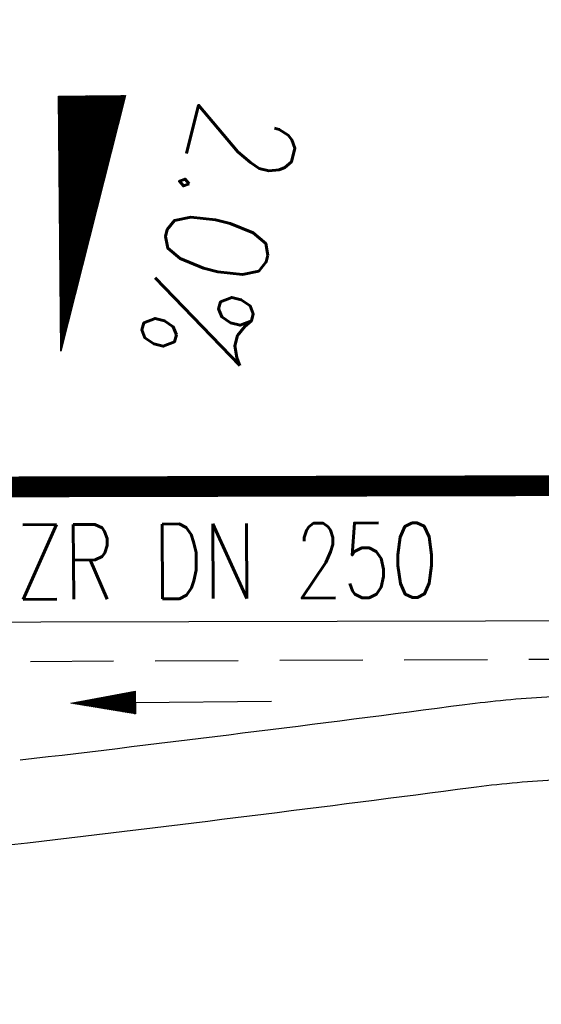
# Model space of a CAD drawing. Extents: x 0 to 1135, y 0 to 420.
# Tile 23 of 116: x 314 to 327, y 175 to 199. Entities that reach past the tile are written whole.
import ezdxf
from ezdxf.enums import TextEntityAlignment as Align

# ---------------------------------------------------------------- set-up
doc = ezdxf.new("R2010")
doc.units = 0
doc.header["$LTSCALE"] = 2
doc.header["$MEASUREMENT"] = 0
doc.linetypes.add('AUSGEZOGEN', pattern=[0])
doc.linetypes.add('GESTRICH-X2', pattern=[1.5, 1, -0.5])
doc.layers.get('0').update_dxf_attribs({"color": 8, "linetype": 'AUSGEZOGEN'})
for name, color, linetype in [('FBRTOP', 8, 'AUSGEZOGEN'), ('GEF', 8, 'AUSGEZOGEN'), ('KANAL', 200, 'GESTRICH-X2'), ('MULDE', 8, 'AUSGEZOGEN'), ('PFEIL', 200, 'CONTINUOUS'), ('TEXTO', 200, 'CONTINUOUS')]:
    doc.layers.add(name, color=color, linetype=linetype)
doc.styles.add('ROMANS', font='romans.shx', dxfattribs={"width": 0.8})

# ---------------------------------------------------------------- blocks, each defined once
blk = doc.blocks.new('*X15')
at = {"color": 0}
for p, q in [((725.827, 193.844), (727.436, 195.453)), ((725.827, 193.853), (727.427, 195.453)), ((725.827, 193.861), (727.418, 195.453)), ((725.827, 193.87), (727.409, 195.453)), ((725.827, 193.879), (727.401, 195.453)), ((725.827, 193.888), (727.392, 195.453)), ((725.827, 193.897), (727.383, 195.453)), ((725.827, 193.906), (727.374, 195.453)), ((725.827, 193.914), (727.365, 195.453)), ((725.827, 193.923), (727.356, 195.453)), ((725.827, 193.932), (727.347, 195.453)), ((725.827, 193.941), (727.339, 195.453)), ((725.827, 193.95), (727.33, 195.453)), ((725.827, 193.959), (727.321, 195.453)), ((725.827, 193.967), (727.312, 195.453)), ((725.827, 193.976), (727.303, 195.453)), ((725.827, 193.985), (727.294, 195.453)), ((725.827, 193.994), (727.286, 195.453)), ((725.827, 194.003), (727.277, 195.453)), ((725.827, 194.012), (727.268, 195.453)), ((725.827, 194.02), (727.259, 195.453)), ((725.827, 194.029), (727.25, 195.453)), ((725.827, 194.038), (727.241, 195.453)), ((725.827, 194.047), (727.233, 195.453)), ((725.827, 194.056), (727.224, 195.453)), ((725.827, 194.065), (727.215, 195.453)), ((725.827, 194.073), (727.206, 195.453)), ((725.827, 194.082), (727.197, 195.453)), ((725.827, 194.091), (727.188, 195.453)), ((725.827, 194.1), (727.18, 195.453)), ((725.827, 194.109), (727.171, 195.453)), ((725.827, 194.118), (727.162, 195.453)), ((725.827, 194.127), (727.153, 195.453)), ((725.827, 194.135), (727.144, 195.453)), ((725.827, 194.144), (727.135, 195.453)), ((725.827, 194.153), (727.127, 195.453)), ((725.827, 194.162), (727.118, 195.453)), ((725.827, 194.171), (727.109, 195.453)), ((725.827, 194.18), (727.1, 195.453)), ((725.827, 194.188), (727.091, 195.453)), ((725.827, 194.197), (727.082, 195.453)), ((725.827, 194.206), (727.073, 195.453)), ((725.827, 194.215), (727.065, 195.453)), ((725.827, 194.224), (727.056, 195.453)), ((725.827, 194.233), (727.047, 195.453)), ((725.827, 194.241), (727.038, 195.453)), ((725.827, 194.25), (727.029, 195.453)), ((725.827, 194.259), (727.02, 195.453)), ((725.827, 194.268), (727.012, 195.453)), ((725.827, 194.277), (727.003, 195.453)), ((725.827, 194.286), (726.994, 195.453)), ((725.827, 194.294), (726.985, 195.453)), ((725.827, 194.303), (726.976, 195.453)), ((725.827, 194.312), (726.967, 195.453)), ((725.827, 194.321), (726.959, 195.453)), ((725.827, 194.33), (726.95, 195.453)), ((725.827, 194.339), (726.941, 195.453)), ((725.827, 194.348), (726.932, 195.453)), ((725.827, 194.356), (726.923, 195.453)), ((725.827, 194.365), (726.914, 195.453)), ((725.827, 194.374), (726.906, 195.453)), ((725.827, 194.383), (726.897, 195.453)), ((725.827, 194.392), (726.888, 195.453)), ((725.827, 194.401), (726.879, 195.453)), ((725.827, 194.409), (726.87, 195.453)), ((725.827, 194.418), (726.861, 195.453)), ((725.827, 194.427), (726.853, 195.453)), ((725.827, 194.436), (726.844, 195.453)), ((725.827, 194.445), (726.835, 195.453)), ((725.827, 194.454), (726.826, 195.453)), ((725.827, 194.462), (726.817, 195.453)), ((725.827, 194.471), (726.808, 195.453)), ((725.827, 194.48), (726.799, 195.453)), ((725.827, 194.489), (726.791, 195.453)), ((725.827, 194.498), (726.782, 195.453)), ((725.827, 194.507), (726.773, 195.453)), ((725.827, 194.515), (726.764, 195.453)), ((725.827, 194.524), (726.755, 195.453)), ((725.827, 194.533), (726.746, 195.453)), ((725.827, 194.542), (726.738, 195.453)), ((725.827, 194.551), (726.729, 195.453)), ((725.827, 194.56), (726.72, 195.453)), ((725.827, 194.568), (726.711, 195.453)), ((725.827, 194.577), (726.702, 195.453)), ((725.827, 194.586), (726.693, 195.453)), ((725.827, 194.595), (726.685, 195.453)), ((725.827, 194.604), (726.676, 195.453)), ((725.827, 194.613), (726.667, 195.453)), ((725.827, 194.622), (726.658, 195.453)), ((725.827, 194.63), (726.649, 195.453)), ((725.827, 194.639), (726.64, 195.453)), ((725.827, 194.648), (726.632, 195.453)), ((725.827, 194.657), (726.623, 195.453)), ((725.827, 194.666), (726.614, 195.453)), ((725.827, 194.675), (726.605, 195.453)), ((725.827, 194.683), (726.596, 195.453)), ((725.827, 194.692), (726.587, 195.453)), ((725.827, 194.701), (726.579, 195.453)), ((725.827, 194.71), (726.57, 195.453)), ((725.827, 194.719), (726.561, 195.453)), ((725.827, 194.728), (726.552, 195.453)), ((725.827, 194.736), (726.543, 195.453)), ((725.827, 194.745), (726.534, 195.453)), ((725.827, 194.754), (726.525, 195.453)), ((725.827, 194.763), (726.517, 195.453)), ((725.827, 194.772), (726.508, 195.453)), ((725.827, 194.781), (726.499, 195.453)), ((725.827, 194.789), (726.49, 195.453)), ((725.827, 194.798), (726.481, 195.453)), ((725.827, 194.807), (726.472, 195.453)), ((725.827, 194.816), (726.464, 195.453)), ((725.827, 194.825), (726.455, 195.453)), ((725.827, 194.834), (726.446, 195.453)), ((725.827, 194.842), (726.437, 195.453)), ((725.827, 194.851), (726.428, 195.453)), ((725.827, 194.86), (726.419, 195.453)), ((725.827, 194.869), (726.411, 195.453)), ((725.827, 194.878), (726.402, 195.453)), ((725.827, 194.887), (726.393, 195.453)), ((725.827, 194.896), (726.384, 195.453)), ((725.827, 194.904), (726.375, 195.453)), ((725.827, 194.913), (726.366, 195.453)), ((725.827, 194.922), (726.358, 195.453)), ((725.827, 194.931), (726.349, 195.453)), ((725.827, 194.94), (726.34, 195.453)), ((725.827, 194.949), (726.331, 195.453)), ((725.827, 194.957), (726.322, 195.453)), ((725.827, 194.966), (726.313, 195.453)), ((725.827, 194.975), (726.305, 195.453)), ((725.827, 194.984), (726.296, 195.453)), ((725.827, 194.993), (726.287, 195.453)), ((725.827, 195.002), (726.278, 195.453)), ((725.827, 195.01), (726.269, 195.453)), ((725.827, 195.019), (726.26, 195.453)), ((725.827, 195.028), (726.251, 195.453)), ((725.827, 195.037), (726.243, 195.453)), ((725.827, 195.046), (726.234, 195.453)), ((725.827, 195.055), (726.225, 195.453)), ((725.827, 195.063), (726.216, 195.453)), ((725.827, 195.072), (726.207, 195.453)), ((725.827, 195.081), (726.198, 195.453)), ((725.827, 195.09), (726.19, 195.453)), ((725.827, 195.099), (726.181, 195.453)), ((725.827, 195.108), (726.172, 195.453)), ((725.827, 195.116), (726.163, 195.453)), ((725.827, 195.125), (726.154, 195.453)), ((725.827, 195.134), (726.145, 195.453)), ((725.827, 195.143), (726.137, 195.453)), ((725.827, 195.152), (726.128, 195.453)), ((725.827, 195.161), (726.119, 195.453)), ((725.827, 195.17), (726.11, 195.453)), ((725.827, 195.178), (726.101, 195.453)), ((725.827, 195.187), (726.092, 195.453)), ((725.827, 195.196), (726.084, 195.453)), ((725.827, 195.205), (726.075, 195.453)), ((725.827, 195.214), (726.066, 195.453)), ((725.827, 195.223), (726.057, 195.453)), ((725.827, 195.231), (726.048, 195.453)), ((725.827, 195.24), (726.039, 195.453)), ((725.827, 195.249), (726.031, 195.453)), ((725.827, 195.258), (726.022, 195.453)), ((725.827, 195.267), (726.013, 195.453)), ((725.827, 195.276), (726.004, 195.453)), ((725.827, 195.284), (725.995, 195.453)), ((725.827, 195.293), (725.986, 195.453)), ((725.827, 195.302), (725.977, 195.453)), ((725.827, 195.311), (725.969, 195.453)), ((725.827, 195.32), (725.96, 195.453)), ((725.827, 195.329), (725.951, 195.453)), ((725.827, 195.337), (725.942, 195.453)), ((725.827, 195.346), (725.933, 195.453)), ((725.827, 195.355), (725.924, 195.453)), ((725.827, 195.364), (725.916, 195.453)), ((725.827, 195.373), (725.907, 195.453)), ((725.827, 195.382), (725.898, 195.453)), ((725.827, 195.39), (725.889, 195.453)), ((725.827, 195.399), (725.88, 195.453)), ((725.827, 195.408), (725.871, 195.453)), ((725.827, 195.417), (725.863, 195.453)), ((725.827, 195.426), (725.854, 195.453)), ((725.827, 195.435), (725.845, 195.453)), ((725.827, 195.444), (725.836, 195.453)), ((725.827, 193.826), (727.433, 195.433)), ((725.827, 193.817), (727.43, 195.421)), ((725.827, 193.808), (727.427, 195.409)), ((725.827, 193.799), (727.424, 195.397)), ((725.827, 193.791), (727.421, 195.385)), ((725.827, 193.782), (727.418, 195.373)), ((725.827, 193.773), (727.414, 195.361)), ((725.827, 193.764), (727.411, 195.349)), ((725.827, 193.755), (727.408, 195.337)), ((725.827, 193.746), (727.405, 195.325)), ((725.827, 193.738), (727.402, 195.313)), ((725.827, 193.729), (727.399, 195.301)), ((725.827, 193.72), (727.395, 195.289)), ((725.827, 193.711), (727.392, 195.277)), ((725.827, 193.702), (727.389, 195.265)), ((725.827, 193.693), (727.386, 195.253)), ((725.827, 193.685), (727.383, 195.241)), ((725.827, 193.676), (727.38, 195.229)), ((725.827, 193.667), (727.377, 195.217)), ((725.827, 193.658), (727.373, 195.205)), ((725.827, 193.649), (727.37, 195.193)), ((725.827, 193.64), (727.367, 195.181)), ((725.827, 193.632), (727.364, 195.169)), ((725.827, 193.623), (727.361, 195.157)), ((725.827, 193.614), (727.358, 195.145)), ((725.827, 193.605), (727.354, 195.133)), ((725.827, 193.596), (727.351, 195.121)), ((725.827, 193.587), (727.348, 195.109)), ((725.827, 193.579), (727.345, 195.097)), ((725.827, 193.57), (727.342, 195.085)), ((725.827, 193.561), (727.339, 195.073)), ((725.827, 193.552), (727.336, 195.061)), ((725.827, 193.543), (727.332, 195.049)), ((725.827, 193.534), (727.329, 195.037)), ((725.827, 193.525), (727.326, 195.025)), ((725.827, 193.517), (727.323, 195.013)), ((725.827, 193.508), (727.32, 195.001)), ((725.827, 193.499), (727.317, 194.989)), ((725.827, 193.49), (727.313, 194.977)), ((725.827, 193.481), (727.31, 194.965)), ((725.827, 193.472), (727.307, 194.953)), ((725.827, 193.464), (727.304, 194.941)), ((725.827, 193.455), (727.301, 194.929)), ((725.827, 193.446), (727.298, 194.917)), ((725.827, 193.437), (727.295, 194.905)), ((725.827, 193.428), (727.291, 194.893)), ((725.827, 193.419), (727.288, 194.881)), ((725.827, 193.411), (727.285, 194.869)), ((725.827, 193.402), (727.282, 194.857)), ((725.827, 193.393), (727.279, 194.845)), ((725.827, 193.384), (727.276, 194.833)), ((725.827, 193.375), (727.272, 194.821)), ((725.827, 193.366), (727.269, 194.809)), ((725.827, 193.358), (727.266, 194.797)), ((725.827, 193.349), (727.263, 194.785)), ((725.827, 193.34), (727.26, 194.773)), ((725.827, 193.331), (727.257, 194.761)), ((725.827, 193.322), (727.254, 194.749)), ((725.827, 193.313), (727.25, 194.737)), ((725.827, 193.305), (727.247, 194.725)), ((725.827, 193.296), (727.244, 194.713)), ((725.827, 193.287), (727.241, 194.701)), ((725.827, 193.278), (727.238, 194.689)), ((725.827, 193.269), (727.235, 194.677)), ((725.827, 193.26), (727.231, 194.665)), ((725.827, 193.251), (727.228, 194.653)), ((725.827, 193.243), (727.225, 194.641)), ((725.827, 193.234), (727.222, 194.629)), ((725.827, 193.225), (727.219, 194.617)), ((725.827, 193.216), (727.216, 194.605)), ((725.827, 193.207), (727.213, 194.593)), ((725.827, 193.198), (727.209, 194.581)), ((725.827, 193.19), (727.206, 194.569)), ((725.827, 193.181), (727.203, 194.557)), ((725.827, 193.172), (727.2, 194.545)), ((725.827, 193.163), (727.197, 194.533)), ((725.827, 193.154), (727.194, 194.521)), ((725.827, 193.145), (727.19, 194.509)), ((725.827, 193.137), (727.187, 194.497)), ((725.827, 193.128), (727.184, 194.485)), ((725.827, 193.119), (727.181, 194.473)), ((725.827, 193.11), (727.178, 194.461)), ((725.827, 193.101), (727.175, 194.449)), ((725.827, 193.092), (727.172, 194.437)), ((725.827, 193.084), (727.168, 194.425)), ((725.827, 193.075), (727.165, 194.413)), ((725.827, 193.066), (727.162, 194.401)), ((725.827, 193.057), (727.159, 194.389)), ((725.827, 193.048), (727.156, 194.377)), ((725.827, 193.039), (727.153, 194.365)), ((725.827, 193.031), (727.149, 194.353)), ((725.827, 193.022), (727.146, 194.341)), ((725.827, 193.013), (727.143, 194.329)), ((725.827, 193.004), (727.14, 194.317)), ((725.827, 192.995), (727.137, 194.305)), ((725.827, 192.986), (727.134, 194.293)), ((725.827, 192.977), (727.131, 194.281)), ((725.827, 192.969), (727.127, 194.269)), ((725.827, 192.96), (727.124, 194.257)), ((725.827, 192.951), (727.121, 194.245)), ((725.827, 192.942), (727.118, 194.233)), ((725.827, 192.933), (727.115, 194.221)), ((725.827, 192.924), (727.112, 194.209)), ((725.827, 192.916), (727.108, 194.197)), ((725.827, 192.907), (727.105, 194.185)), ((725.827, 192.898), (727.102, 194.173)), ((725.827, 192.889), (727.099, 194.161)), ((725.827, 192.88), (727.096, 194.15)), ((725.827, 192.871), (727.093, 194.138)), ((725.827, 192.863), (727.09, 194.126)), ((725.827, 192.854), (727.086, 194.114)), ((725.827, 192.845), (727.083, 194.102)), ((725.827, 192.836), (727.08, 194.09)), ((725.827, 192.827), (727.077, 194.078)), ((725.827, 192.818), (727.074, 194.066)), ((725.827, 192.81), (727.071, 194.054)), ((725.827, 192.801), (727.068, 194.042)), ((725.827, 192.792), (727.064, 194.03)), ((725.827, 192.783), (727.061, 194.018)), ((725.827, 192.774), (727.058, 194.006)), ((725.827, 192.765), (727.055, 193.994)), ((725.827, 192.757), (727.052, 193.982)), ((725.827, 192.748), (727.049, 193.97)), ((725.827, 192.739), (727.045, 193.958)), ((725.827, 192.73), (727.042, 193.946)), ((725.827, 192.721), (727.039, 193.934)), ((725.827, 192.712), (727.036, 193.922)), ((725.827, 192.703), (727.033, 193.91)), ((725.827, 192.695), (727.03, 193.898)), ((725.827, 192.686), (727.027, 193.886)), ((725.827, 192.677), (727.023, 193.874)), ((725.827, 192.668), (727.02, 193.862)), ((725.827, 192.659), (727.017, 193.85)), ((725.827, 192.65), (727.014, 193.838)), ((725.827, 192.642), (727.011, 193.826)), ((725.827, 192.633), (727.008, 193.814)), ((725.827, 192.624), (727.004, 193.802)), ((725.827, 192.615), (727.001, 193.79)), ((725.827, 192.606), (726.998, 193.778)), ((725.827, 192.597), (726.995, 193.766)), ((725.827, 192.589), (726.992, 193.754)), ((725.827, 192.58), (726.989, 193.742)), ((725.827, 192.571), (726.986, 193.73)), ((725.827, 192.562), (726.982, 193.718)), ((725.827, 192.553), (726.979, 193.706)), ((725.827, 192.544), (726.976, 193.694)), ((725.827, 192.536), (726.973, 193.682)), ((725.827, 192.527), (726.97, 193.67)), ((725.827, 192.518), (726.967, 193.658)), ((725.827, 192.509), (726.963, 193.646)), ((725.827, 192.5), (726.96, 193.634)), ((725.827, 192.491), (726.957, 193.622)), ((725.827, 192.483), (726.954, 193.61)), ((725.827, 192.474), (726.951, 193.598)), ((725.827, 192.465), (726.948, 193.586)), ((725.827, 192.456), (726.945, 193.574)), ((725.827, 192.447), (726.941, 193.562)), ((725.827, 192.438), (726.938, 193.55)), ((725.827, 192.429), (726.935, 193.538)), ((725.827, 192.421), (726.932, 193.526)), ((725.827, 192.412), (726.929, 193.514)), ((725.827, 192.403), (726.926, 193.502)), ((725.827, 192.394), (726.922, 193.49)), ((725.827, 192.385), (726.919, 193.478)), ((725.827, 192.376), (726.916, 193.466)), ((725.827, 192.368), (726.913, 193.454)), ((725.827, 192.359), (726.91, 193.442)), ((725.827, 192.35), (726.907, 193.43)), ((725.827, 192.341), (726.904, 193.418)), ((725.827, 192.332), (726.9, 193.406)), ((725.827, 192.323), (726.897, 193.394)), ((725.827, 192.315), (726.894, 193.382)), ((725.827, 192.306), (726.891, 193.37)), ((725.827, 192.297), (726.888, 193.358)), ((725.827, 192.288), (726.885, 193.346)), ((725.827, 192.279), (726.881, 193.334)), ((725.827, 192.27), (726.878, 193.322)), ((725.827, 192.262), (726.875, 193.31)), ((725.827, 192.253), (726.872, 193.298)), ((725.827, 192.244), (726.869, 193.286)), ((725.827, 192.235), (726.866, 193.274)), ((725.827, 192.226), (726.863, 193.262)), ((725.827, 192.217), (726.859, 193.25)), ((725.827, 192.209), (726.856, 193.238)), ((725.827, 192.2), (726.853, 193.226)), ((725.827, 192.191), (726.85, 193.214)), ((725.827, 192.182), (726.847, 193.202)), ((725.827, 192.173), (726.844, 193.19)), ((725.827, 192.164), (726.84, 193.178)), ((725.827, 192.155), (726.837, 193.166)), ((725.827, 192.147), (726.834, 193.154)), ((725.827, 192.138), (726.831, 193.142)), ((725.827, 192.129), (726.828, 193.13)), ((725.827, 192.12), (726.825, 193.118)), ((725.827, 192.111), (726.822, 193.106)), ((725.827, 192.102), (726.818, 193.094)), ((725.827, 192.094), (726.815, 193.082)), ((725.827, 192.085), (726.812, 193.07)), ((725.827, 192.076), (726.809, 193.058)), ((725.827, 192.067), (726.806, 193.046)), ((725.827, 192.058), (726.803, 193.034)), ((725.827, 192.049), (726.799, 193.022)), ((725.827, 192.041), (726.796, 193.01)), ((725.827, 192.032), (726.793, 192.998)), ((725.827, 192.023), (726.79, 192.986)), ((725.827, 192.014), (726.787, 192.974)), ((725.827, 192.005), (726.784, 192.962)), ((725.827, 191.996), (726.781, 192.95)), ((725.827, 191.988), (726.777, 192.938)), ((725.827, 191.979), (726.774, 192.926)), ((725.827, 191.97), (726.771, 192.914)), ((725.827, 191.961), (726.768, 192.902)), ((725.827, 191.952), (726.765, 192.89)), ((725.827, 191.943), (726.762, 192.878)), ((725.827, 191.935), (726.758, 192.866)), ((725.827, 191.926), (726.755, 192.854)), ((725.827, 191.917), (726.752, 192.842)), ((725.827, 191.908), (726.749, 192.83)), ((725.827, 191.899), (726.746, 192.818)), ((725.827, 191.89), (726.743, 192.806)), ((725.827, 191.881), (726.74, 192.794)), ((725.827, 191.873), (726.736, 192.782)), ((725.827, 191.864), (726.733, 192.77)), ((725.827, 191.855), (726.73, 192.758)), ((725.827, 191.846), (726.727, 192.746)), ((725.827, 191.837), (726.724, 192.734)), ((725.827, 191.828), (726.721, 192.722)), ((725.827, 191.82), (726.717, 192.71)), ((725.827, 191.811), (726.714, 192.698)), ((725.827, 191.802), (726.711, 192.686)), ((725.827, 191.793), (726.708, 192.674)), ((725.827, 191.784), (726.705, 192.662)), ((725.827, 191.775), (726.702, 192.65)), ((725.827, 191.767), (726.699, 192.639)), ((725.827, 191.758), (726.695, 192.627)), ((725.827, 191.749), (726.692, 192.615)), ((725.827, 191.74), (726.689, 192.603)), ((725.827, 191.731), (726.686, 192.591)), ((725.827, 191.722), (726.683, 192.579)), ((725.827, 191.714), (726.68, 192.567)), ((725.827, 191.705), (726.677, 192.555)), ((725.827, 191.696), (726.673, 192.543)), ((725.827, 191.687), (726.67, 192.531)), ((725.827, 191.678), (726.667, 192.519)), ((725.827, 191.669), (726.664, 192.507)), ((725.827, 191.66), (726.661, 192.495)), ((725.827, 191.652), (726.658, 192.483)), ((725.827, 191.643), (726.654, 192.471)), ((725.827, 191.634), (726.651, 192.459)), ((725.827, 191.625), (726.648, 192.447)), ((725.827, 191.616), (726.645, 192.435)), ((725.827, 191.607), (726.642, 192.423)), ((725.827, 191.599), (726.639, 192.411)), ((725.827, 191.59), (726.636, 192.399)), ((725.827, 191.581), (726.632, 192.387)), ((725.827, 191.572), (726.629, 192.375)), ((725.827, 191.563), (726.626, 192.363)), ((725.827, 191.554), (726.623, 192.351)), ((725.827, 191.546), (726.62, 192.339)), ((725.827, 191.537), (726.617, 192.327)), ((725.827, 191.528), (726.613, 192.315)), ((725.827, 191.519), (726.61, 192.303)), ((725.827, 191.51), (726.607, 192.291)), ((725.827, 191.501), (726.604, 192.279)), ((725.827, 191.493), (726.601, 192.267)), ((725.827, 191.484), (726.598, 192.255)), ((725.827, 191.475), (726.595, 192.243)), ((725.827, 191.466), (726.591, 192.231)), ((725.827, 191.457), (726.588, 192.219)), ((725.827, 191.448), (726.585, 192.207)), ((725.827, 191.44), (726.582, 192.195)), ((725.827, 191.431), (726.579, 192.183)), ((725.827, 191.422), (726.576, 192.171)), ((725.827, 191.413), (726.572, 192.159)), ((725.827, 191.404), (726.569, 192.147)), ((725.827, 191.395), (726.566, 192.135)), ((725.827, 191.386), (726.563, 192.123)), ((725.827, 191.378), (726.56, 192.111)), ((725.827, 191.369), (726.557, 192.099)), ((725.827, 191.36), (726.554, 192.087)), ((725.827, 191.351), (726.55, 192.075)), ((725.827, 191.342), (726.547, 192.063)), ((725.827, 191.333), (726.544, 192.051)), ((725.827, 191.325), (726.541, 192.039)), ((725.827, 191.316), (726.538, 192.027)), ((725.827, 191.307), (726.535, 192.015)), ((725.827, 191.298), (726.531, 192.003)), ((725.827, 191.289), (726.528, 191.991)), ((725.827, 191.28), (726.525, 191.979)), ((725.827, 191.272), (726.522, 191.967)), ((725.827, 191.263), (726.519, 191.955)), ((725.827, 191.254), (726.516, 191.943)), ((725.827, 191.245), (726.513, 191.931)), ((725.827, 191.236), (726.509, 191.919)), ((725.827, 191.227), (726.506, 191.907)), ((725.827, 191.219), (726.503, 191.895)), ((725.827, 191.21), (726.5, 191.883)), ((725.827, 191.201), (726.497, 191.871)), ((725.827, 191.192), (726.494, 191.859)), ((725.827, 191.183), (726.49, 191.847)), ((725.827, 191.174), (726.487, 191.835)), ((725.827, 191.166), (726.484, 191.823)), ((725.827, 191.157), (726.481, 191.811)), ((725.827, 191.148), (726.478, 191.799)), ((725.827, 191.139), (726.475, 191.787)), ((725.827, 191.13), (726.472, 191.775)), ((725.827, 191.121), (726.468, 191.763)), ((725.827, 191.112), (726.465, 191.751)), ((725.827, 191.104), (726.462, 191.739)), ((725.827, 191.095), (726.459, 191.727)), ((725.827, 191.086), (726.456, 191.715)), ((725.827, 191.077), (726.453, 191.703)), ((725.827, 191.068), (726.449, 191.691)), ((725.827, 191.059), (726.446, 191.679)), ((725.827, 191.051), (726.443, 191.667)), ((725.827, 191.042), (726.44, 191.655)), ((725.827, 191.033), (726.437, 191.643)), ((725.827, 191.024), (726.434, 191.631)), ((725.827, 191.015), (726.431, 191.619)), ((725.827, 191.006), (726.427, 191.607)), ((725.827, 190.998), (726.424, 191.595)), ((725.827, 190.989), (726.421, 191.583)), ((725.827, 190.98), (726.418, 191.571)), ((725.827, 190.971), (726.415, 191.559)), ((725.827, 190.962), (726.412, 191.547)), ((725.827, 190.953), (726.408, 191.535)), ((725.827, 190.945), (726.405, 191.523)), ((725.827, 190.936), (726.402, 191.511)), ((725.827, 190.927), (726.399, 191.499)), ((725.827, 190.918), (726.396, 191.487)), ((725.827, 190.909), (726.393, 191.475)), ((725.827, 190.9), (726.39, 191.463)), ((725.827, 190.892), (726.386, 191.451)), ((725.827, 190.883), (726.383, 191.439)), ((725.827, 190.874), (726.38, 191.427)), ((725.827, 190.865), (726.377, 191.415)), ((725.827, 190.856), (726.374, 191.403)), ((725.827, 190.847), (726.371, 191.391)), ((725.827, 190.838), (726.367, 191.379)), ((725.827, 190.83), (726.364, 191.367)), ((725.827, 190.821), (726.361, 191.355)), ((725.827, 190.812), (726.358, 191.343)), ((725.827, 190.803), (726.355, 191.331)), ((725.827, 190.794), (726.352, 191.319)), ((725.827, 190.785), (726.349, 191.307)), ((725.827, 190.777), (726.345, 191.295)), ((725.827, 190.768), (726.342, 191.283)), ((725.827, 190.759), (726.339, 191.271)), ((725.827, 190.75), (726.336, 191.259)), ((725.827, 190.741), (726.333, 191.247)), ((725.827, 190.732), (726.33, 191.235)), ((725.827, 190.724), (726.326, 191.223)), ((725.827, 190.715), (726.323, 191.211)), ((725.827, 190.706), (726.32, 191.199)), ((725.827, 190.697), (726.317, 191.187)), ((725.827, 190.688), (726.314, 191.175)), ((725.827, 190.679), (726.311, 191.163)), ((725.827, 190.671), (726.308, 191.151)), ((725.827, 190.662), (726.304, 191.139)), ((725.827, 190.653), (726.301, 191.128)), ((725.827, 190.644), (726.298, 191.116)), ((725.827, 190.635), (726.295, 191.104)), ((725.827, 190.626), (726.292, 191.092)), ((725.827, 190.618), (726.289, 191.08)), ((725.827, 190.609), (726.286, 191.068)), ((725.827, 190.6), (726.282, 191.056)), ((725.827, 190.591), (726.279, 191.044)), ((725.827, 190.582), (726.276, 191.032)), ((725.827, 190.573), (726.273, 191.02)), ((725.827, 190.564), (726.27, 191.008)), ((725.827, 190.556), (726.267, 190.996)), ((725.827, 190.547), (726.263, 190.984)), ((725.827, 190.538), (726.26, 190.972)), ((725.827, 190.529), (726.257, 190.96)), ((725.827, 190.52), (726.254, 190.948)), ((725.827, 190.511), (726.251, 190.936)), ((725.827, 190.503), (726.248, 190.924)), ((725.827, 190.494), (726.245, 190.912)), ((725.827, 190.485), (726.241, 190.9)), ((725.827, 190.476), (726.238, 190.888)), ((725.827, 190.467), (726.235, 190.876)), ((725.827, 190.458), (726.232, 190.864)), ((725.827, 190.45), (726.229, 190.852)), ((725.827, 190.441), (726.226, 190.84)), ((725.827, 190.432), (726.222, 190.828)), ((725.827, 190.423), (726.219, 190.816)), ((725.827, 190.414), (726.216, 190.804)), ((725.827, 190.405), (726.213, 190.792)), ((725.827, 190.397), (726.21, 190.78)), ((725.827, 190.388), (726.207, 190.768)), ((725.827, 190.379), (726.204, 190.756)), ((725.827, 190.37), (726.2, 190.744)), ((725.827, 190.361), (726.197, 190.732)), ((725.827, 190.352), (726.194, 190.72)), ((725.827, 190.344), (726.191, 190.708)), ((725.827, 190.335), (726.188, 190.696)), ((725.827, 190.326), (726.185, 190.684)), ((725.827, 190.317), (726.181, 190.672)), ((725.827, 190.308), (726.178, 190.66)), ((725.827, 190.299), (726.175, 190.648)), ((725.827, 190.29), (726.172, 190.636)), ((725.827, 190.282), (726.169, 190.624)), ((725.827, 190.273), (726.166, 190.612)), ((725.827, 190.264), (726.163, 190.6)), ((725.827, 190.255), (726.159, 190.588)), ((725.827, 190.246), (726.156, 190.576)), ((725.827, 190.237), (726.153, 190.564)), ((725.827, 190.229), (726.15, 190.552)), ((725.827, 190.22), (726.147, 190.54)), ((725.827, 190.211), (726.144, 190.528)), ((725.827, 190.202), (726.14, 190.516)), ((725.827, 190.193), (726.137, 190.504)), ((725.827, 190.184), (726.134, 190.492)), ((725.827, 190.176), (726.131, 190.48)), ((725.827, 190.167), (726.128, 190.468)), ((725.827, 190.158), (726.125, 190.456)), ((725.827, 190.149), (726.122, 190.444)), ((725.827, 190.14), (726.118, 190.432)), ((725.827, 190.131), (726.115, 190.42)), ((725.827, 190.123), (726.112, 190.408)), ((725.827, 190.114), (726.109, 190.396)), ((725.827, 190.105), (726.106, 190.384)), ((725.827, 190.096), (726.103, 190.372)), ((725.827, 190.087), (726.099, 190.36)), ((725.827, 190.078), (726.096, 190.348)), ((725.827, 190.07), (726.093, 190.336)), ((725.827, 190.061), (726.09, 190.324)), ((725.827, 190.052), (726.087, 190.312)), ((725.827, 190.043), (726.084, 190.3)), ((725.827, 190.034), (726.081, 190.288)), ((725.827, 190.025), (726.077, 190.276)), ((725.827, 190.016), (726.074, 190.264)), ((725.827, 190.008), (726.071, 190.252)), ((725.827, 189.999), (726.068, 190.24)), ((725.827, 189.99), (726.065, 190.228)), ((725.827, 189.981), (726.062, 190.216)), ((725.827, 189.972), (726.058, 190.204)), ((725.827, 189.963), (726.055, 190.192)), ((725.827, 189.955), (726.052, 190.18)), ((725.827, 189.946), (726.049, 190.168)), ((725.827, 189.937), (726.046, 190.156)), ((725.827, 189.928), (726.043, 190.144)), ((725.827, 189.919), (726.04, 190.132)), ((725.827, 189.91), (726.036, 190.12)), ((725.827, 189.902), (726.033, 190.108)), ((725.827, 189.893), (726.03, 190.096)), ((725.827, 189.884), (726.027, 190.084)), ((725.827, 189.875), (726.024, 190.072)), ((725.827, 189.866), (726.021, 190.06)), ((725.827, 189.857), (726.017, 190.048)), ((725.827, 189.849), (726.014, 190.036)), ((725.827, 189.84), (726.011, 190.024)), ((725.827, 189.831), (726.008, 190.012)), ((725.827, 189.822), (726.005, 190)), ((725.827, 189.813), (726.002, 189.988)), ((725.827, 189.804), (725.999, 189.976)), ((725.827, 189.796), (725.995, 189.964)), ((725.827, 189.787), (725.992, 189.952)), ((725.827, 189.778), (725.989, 189.94)), ((725.827, 189.769), (725.986, 189.928)), ((725.827, 189.76), (725.983, 189.916)), ((725.827, 189.751), (725.98, 189.904)), ((725.827, 189.742), (725.976, 189.892)), ((725.827, 189.734), (725.973, 189.88)), ((725.827, 189.725), (725.97, 189.868)), ((725.827, 189.716), (725.967, 189.856)), ((725.827, 189.707), (725.964, 189.844)), ((725.827, 189.698), (725.961, 189.832)), ((725.827, 189.689), (725.958, 189.82)), ((725.827, 189.681), (725.954, 189.808)), ((725.827, 189.672), (725.951, 189.796)), ((725.827, 189.663), (725.948, 189.784)), ((725.827, 189.654), (725.945, 189.772)), ((725.827, 189.645), (725.942, 189.76)), ((725.827, 189.636), (725.939, 189.748)), ((725.827, 189.628), (725.935, 189.736)), ((725.827, 189.619), (725.932, 189.724)), ((725.827, 189.61), (725.929, 189.712)), ((725.827, 189.601), (725.926, 189.7)), ((725.827, 189.592), (725.923, 189.688)), ((725.827, 189.583), (725.92, 189.676)), ((725.827, 189.575), (725.917, 189.664)), ((725.827, 189.566), (725.913, 189.652)), ((725.827, 189.557), (725.91, 189.64)), ((725.827, 189.548), (725.907, 189.628)), ((725.827, 189.539), (725.904, 189.616)), ((725.827, 189.53), (725.901, 189.605)), ((725.827, 189.521), (725.898, 189.593)), ((725.827, 189.513), (725.895, 189.581)), ((725.827, 189.504), (725.891, 189.569)), ((725.827, 189.495), (725.888, 189.557)), ((725.827, 189.486), (725.885, 189.545)), ((725.827, 189.477), (725.882, 189.533)), ((725.827, 189.468), (725.879, 189.521)), ((725.827, 189.46), (725.876, 189.509)), ((725.827, 189.451), (725.872, 189.497)), ((725.827, 189.442), (725.869, 189.485)), ((725.827, 189.433), (725.866, 189.473)), ((725.827, 189.424), (725.863, 189.461)), ((725.827, 189.415), (725.86, 189.449)), ((725.827, 189.407), (725.857, 189.437)), ((725.827, 189.398), (725.854, 189.425)), ((725.827, 189.389), (725.85, 189.413)), ((725.827, 189.38), (725.847, 189.401)), ((725.827, 189.371), (725.844, 189.389)), ((725.827, 189.362), (725.841, 189.377)), ((725.827, 189.354), (725.838, 189.365)), ((725.827, 189.345), (725.835, 189.353)), ((725.827, 189.336), (725.831, 189.341))]:
    blk.add_line(p, q, dxfattribs=at)
blk = doc.blocks.new('GEF')
at = {"color": 0}
for p, q in [((0.01, 0.018), (0.01, 6.148)), ((1.622, 6.148), (0.01, 0.018)), ((0.01, 6.148), (1.622, 6.148))]:
    blk.add_line(p, q, dxfattribs=at)
blk.add_blockref('*X15', (-725.817, -189.305), dxfattribs=at)
blk = doc.blocks.new('PFEIL2')
at = {"color": 0}
for p, q in [((0.881, -0.271), (0.879, 0.276)), ((0.879, 0.276), (2.429, 0.009)), ((0.911, 0.27), (0.879, 0.265)), ((0.965, 0.261), (0.879, 0.246)), ((1.019, 0.252), (0.879, 0.228)), ((1.073, 0.242), (0.879, 0.209)), ((0.88, 0.002), (-2.401, -0.012)), ((1.127, 0.233), (0.879, 0.191)), ((1.181, 0.224), (0.879, 0.172)), ((1.235, 0.214), (0.879, 0.154)), ((1.289, 0.205), (0.879, 0.135)), ((1.343, 0.196), (0.879, 0.117)), ((1.397, 0.187), (0.879, 0.098)), ((1.451, 0.177), (0.879, 0.08)), ((1.505, 0.168), (0.879, 0.061)), ((1.559, 0.159), (0.88, 0.043)), ((1.613, 0.149), (0.88, 0.024)), ((1.668, 0.14), (0.88, 0.006)), ((1.722, 0.131), (0.88, -0.013)), ((1.776, 0.121), (0.88, -0.031)), ((1.83, 0.112), (0.88, -0.05)), ((1.884, 0.103), (0.88, -0.068)), ((1.938, 0.094), (0.88, -0.087)), ((1.992, 0.084), (0.88, -0.105)), ((2.046, 0.075), (0.88, -0.124)), ((2.1, 0.066), (0.88, -0.142)), ((2.154, 0.056), (0.88, -0.161)), ((2.208, 0.047), (0.88, -0.179)), ((2.262, 0.038), (0.881, -0.198)), ((2.316, 0.029), (0.881, -0.216)), ((2.37, 0.019), (0.881, -0.235)), ((2.424, 0.01), (0.881, -0.253)), ((2.429, 0.009), (0.881, -0.271))]:
    blk.add_line(p, q, dxfattribs=at)

msp = doc.modelspace()

# ---------------------------------------------------------------- linework, layer by layer
at = {"layer": 'FBRTOP', "const_width": 0.5}
for points in [[(778.203, 222.125, 0.000004), (815.608, 224.799, -0.000002), (853.013, 227.472, -0.000001), (902.886, 231.036, 0.000001), (950, 234.403, 0.000002)], [(778.488, 218.136, 0.000004), (815.893, 220.809, -0.000002), (853.298, 223.482, -0.000001), (903.171, 227.046, 0.000001), (950, 230.392, 0.000002)], [(703.395, 216.78, -0.000001), (715.863, 217.671, 0.000009)], [(703.68, 212.79, -0.000001), (716.148, 213.681, 0.000009)]]:
    msp.add_lwpolyline(points, format="xyb", dxfattribs=at)
msp.add_lwpolyline([(103.887, 187.225), (178.887, 187.395), (253.886, 187.564), (278.887, 187.622), (303.887, 187.678), (328.886, 187.734), (353.886, 187.791), (360.223, 187.803), (378.945, 187.881), (404.012, 188.1), (429.082, 188.448), (454.15, 188.926), (479.214, 189.533), (504.276, 190.271), (529.333, 191.138), (554.386, 192.134), (579.432, 193.26)], dxfattribs=at)
at = {"layer": 'FBRTOP'}
msp.add_lwpolyline([(137.705, 184.052), (178.894, 184.145), (253.894, 184.314), (278.894, 184.372), (303.894, 184.428), (328.894, 184.485), (353.893, 184.541), (360.233, 184.553), (378.966, 184.631), (404.048, 184.85), (417.243, 185.033)], dxfattribs=at)
at = {"layer": 'KANAL'}
msp.add_line((293.368, 183.411), (342.162, 183.625), dxfattribs=at)
at = {"layer": 'MULDE'}
for points in [[(314.123, 181.131, 0.003444), (324.824, 182.465, -0.018734), (326.798, 182.65, -0.006853), (332.283, 182.882, -0.003783), (342.082, 183.088, -0.002904)], [(276.676, 177.287, 0.014013), (299.647, 177.882, 0.0158), (314.296, 179.138, 0.003439), (324.98, 180.469, -0.018757), (326.946, 180.654, -0.000289), (327.177, 180.666, -0.003801)]]:
    msp.add_lwpolyline(points, format="xyb", dxfattribs=at)

# ---------------------------------------------------------------- block references
at = {"layer": 'GEF', "rotation": 0.5434572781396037}
msp.add_blockref('GEF', (315.092, 190.952), dxfattribs=at)
at = {"layer": 'PFEIL', "rotation": 180.2777041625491}
msp.add_blockref('PFEIL2', (317.771, 182.521), dxfattribs=at)

# ---------------------------------------------------------------- texts
at = {"layer": 'GEF', "style": 'ROMANS', "width": 0.8}
msp.add_text('2.0%%%', height=2.5, rotation=255.8114, dxfattribs=at).set_placement((318.48, 197.132))
at = {"layer": 'TEXTO', "style": 'ROMANS', "width": 0.75}
msp.add_text('KMZR DN 250', height=1.8, rotation=0.2777, dxfattribs=at).set_placement((317.809, 185.009), align=Align.CENTER)

doc.saveas('drawing.dxf')
